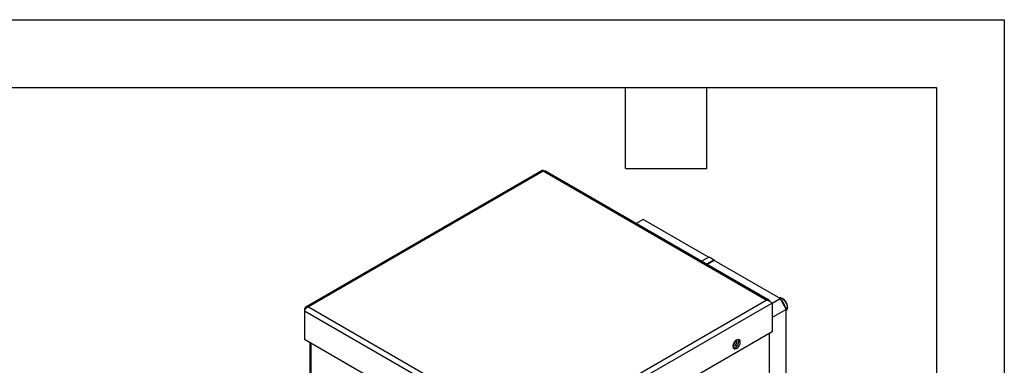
# Model space of a CAD drawing. Header units: millimetres. Extents: x 0 to 1676, y 0 to 1295.
# Tile 8 of 8: x 1122 to 1676, y 1101 to 1295. Entities that reach past the tile are written whole.
import ezdxf

# ---------------------------------------------------------------- set-up
doc = ezdxf.new("R2010")
doc.units = ezdxf.units.MM
doc.header["$LTSCALE"] = 6
doc.layers.add('TEXT', color=140, linetype='Continuous', lineweight=25)

msp = doc.modelspace()

# ---------------------------------------------------------------- linework, layer by layer
at = {"color": 7, "linetype": 'Continuous'}
for p, q in [((0.01, 1295.42), (1676.41, 1295.42)), ((1676.41, 1295.42), (1676.41, 0.02))]:
    msp.add_line(p, q, dxfattribs=at)
for p, q in [((1416.4, 1210.69), (1282.93, 1133.64)), ((1416.59, 1210.08), (1284.4, 1133.77)), ((1542.31, 1137.5), (1416.59, 1210.08)), ((1543.84, 1137.46), (1417.54, 1210.37)), ((1473.01, 1182.95), (1469.03, 1180.65)), ((1509.74, 1161.74), (1473.01, 1182.95)), ((1505.76, 1159.44), (1510.1, 1161.95)), ((1513.01, 1160.27), (1508.67, 1157.76)), ((1513.01, 1159.86), (1509.02, 1157.56)), ((1510.1, 1161.95), (1513.01, 1160.27)), ((1513.01, 1160.27), (1513.01, 1159.86)), ((1550.09, 1138.45), (1513.01, 1159.86)), ((1410.12, 1061.19), (1542.31, 1137.5)), ((1545.57, 1135.85), (1550.09, 1138.45)), ((1550.09, 1138.45), (1553.62, 1132.33)), ((1282.3, 1132.55), (1282.59, 1132.38)), ((1282.3, 1132.55), (1282.3, 1131.51)), ((1282.3, 1131.51), (1409.21, 1058.24)), ((1282.3, 1131.51), (1282.3, 1115.28)), ((1284.4, 1133.77), (1410.12, 1061.19)), ((1545.57, 1135.91), (1411.03, 1058.24)), ((1545.57, 1135.91), (1545.57, 1119.68)), ((1553.62, 1132.33), (1545.57, 1127.68)), ((1553.27, 1132.94), (1554.16, 1133.46)), ((1553.62, 1043.33), (1553.62, 1132.33)), ((1554.3, 1133.7), (1554.26, 1133.18)), ((1409.21, 1042.01), (1282.3, 1115.28)), ((1545.57, 1119.68), (1411.03, 1042.01)), ((1525.31, 1114.86), (1525.83, 1114.56)), ((1525.83, 1114.56), (1525.74, 1115.14)), ((1544.07, 817.85), (1544.07, 1118.81)), ((1285.28, 1113.56), (1285.28, 813.1)), ((1285.9, 812.23), (1285.9, 1113.2)), ((1524.06, 1113.33), (1524.8, 1114.25)), ((1524.71, 1114.3), (1524.8, 1114.25)), ((1524.8, 1114.25), (1524.8, 1114.4)), ((1526.83, 1114.4), (1527.68, 1113.9))]:
    msp.add_line(p, q)
at = {"flags": 128}
for points in [[(1549.68, 1138.69), (1550.46, 1138.7), (1551.34, 1138.36), (1552.21, 1137.69), (1553, 1136.77), (1553.62, 1135.69), (1554.03, 1134.55), (1554.16, 1133.46)], [(1554.16, 1133.46), (1554.03, 1132.53), (1553.62, 1131.85)], [(1527.68, 1113.9), (1527.53, 1114.72), (1527.08, 1115.23), (1526.42, 1115.36), (1525.63, 1115.08), (1524.85, 1114.45), (1524.18, 1113.55), (1523.74, 1112.53), (1523.58, 1111.53)], [(1526.83, 1114.4), (1526.67, 1115.21), (1526.59, 1115.36)], [(1523.58, 1111.53), (1523.74, 1110.72), (1524.18, 1110.2), (1524.85, 1110.08), (1525.63, 1110.35), (1526.42, 1110.98), (1527.08, 1111.88), (1527.53, 1112.9), (1527.68, 1113.9)], [(1523.82, 1110.56), (1523.99, 1110.57), (1524.78, 1110.84), (1525.56, 1111.48), (1526.23, 1112.37), (1526.67, 1113.4), (1526.83, 1114.4)]]:
    msp.add_lwpolyline(points, dxfattribs=at)
for centre, radius, start, end in [((1546.87, 1132.51), 6.27, 6.7362, 53.2638), ((1548.46, 1133.43), 5.84, 2.6055, 57.3945), ((1547.88, 1133.1), 6.5, 23.504, 36.4906), ((1554.08, 1133.66), 0.22, 292.0539, 9.517), ((1522.45, 1114.59), 3.37, 289.6408, 359.5223), ((1521.09, 1115.34), 3.91, 312.2387, 347.7667)]:
    msp.add_arc(centre, radius, start, end)
for points, knots in [([(1416.5, 1210.59), (1416.46, 1210.64), (1416.37, 1210.74), (1416.44, 1210.59), (1416.54, 1210.25), (1416.59, 1210.08)], [0, 0, 0, 0, 0.2947373, 0.6473686, 1, 1, 1, 1]), ([(1416.87, 1210.25), (1416.84, 1210.27), (1416.65, 1210.4), (1416.56, 1210.52), (1416.48, 1210.62)], [0, 0, 0, 0, 0.153902, 1, 1, 1, 1]), ([(1416.59, 1210.08), (1416.77, 1210.21), (1417.14, 1210.48), (1417.41, 1210.41), (1417.54, 1210.37)], [0, 0, 0, 0, 0.500051, 1, 1, 1, 1]), ([(1544.42, 1136.77), (1544.41, 1136.83), (1544.3, 1137.15), (1543.86, 1137.5), (1543.15, 1137.73), (1542.59, 1137.58), (1542.31, 1137.5)], [0, 0, 0, 0, 0.064754, 0.376503, 0.688251, 1, 1, 1, 1]), ([(1542.31, 1137.5), (1542.66, 1137.47), (1543, 1137.4), (1543.66, 1137.18), (1543.97, 1137.04), (1544.54, 1136.73), (1544.8, 1136.56), (1545.24, 1136.22), (1545.43, 1136.05), (1545.57, 1135.91)], [0, 0, 0, 0, 0.25, 0.25, 0.5, 0.5, 0.75, 0.75, 1, 1, 1, 1]), ([(1551.39, 1138.48), (1551.39, 1138.48), (1551.11, 1138.67), (1550.56, 1138.77), (1549.97, 1138.83), (1549.72, 1138.7), (1549.69, 1138.68)], [0, 0, 0, 0, 0.005704, 0.501171, 0.930503, 1, 1, 1, 1]), ([(1284.4, 1133.77), (1284.04, 1133.86), (1283.73, 1133.87), (1283.23, 1133.79), (1283.04, 1133.71), (1282.83, 1133.58), (1282.77, 1133.54), (1282.7, 1133.48), (1282.69, 1133.46), (1282.64, 1133.41), (1282.62, 1133.38), (1282.54, 1133.28), (1282.48, 1133.19), (1282.37, 1132.93), (1282.32, 1132.77), (1282.3, 1132.55)], [0, 0, 0, 0, 0.25, 0.25, 0.5, 0.5, 0.625, 0.625, 0.6875, 0.6875, 0.75, 0.75, 0.875, 0.875, 1, 1, 1, 1]), ([(1282.3, 1131.51), (1282.32, 1131.69), (1282.37, 1131.87), (1282.48, 1132.18), (1282.54, 1132.3), (1282.62, 1132.45), (1282.64, 1132.49), (1282.68, 1132.55), (1282.69, 1132.56), (1282.71, 1132.59), (1282.72, 1132.61), (1282.78, 1132.69), (1282.83, 1132.76), (1283.04, 1133), (1283.23, 1133.17), (1283.73, 1133.51), (1284.04, 1133.67), (1284.4, 1133.77)], [0, 0, 0, 0, 0.125, 0.125, 0.25, 0.25, 0.3125, 0.3125, 0.34375, 0.34375, 0.375, 0.375, 0.5, 0.5, 0.75, 0.75, 1, 1, 1, 1]), ([(1553.62, 1131.86), (1553.77, 1132.01), (1554.08, 1132.34), (1554.2, 1132.83), (1554.26, 1133.09)], [0, 0, 0, 0, 0.460969, 1, 1, 1, 1])]:
    msp.add_open_spline(points, degree=3, knots=knots)
at = {"layer": 'TEXT'}
for p, q in [((38.1, 1257.3), (1638.3, 1257.3)), ((1463.04, 1211.58), (1463.04, 1257.3)), ((1508.76, 1211.58), (1508.76, 1257.3)), ((1638.3, 1257.3), (1638.3, 38.1)), ((1463.04, 1211.58), (1508.76, 1211.58))]:
    msp.add_line(p, q, dxfattribs=at)

doc.saveas('drawing.dxf')
